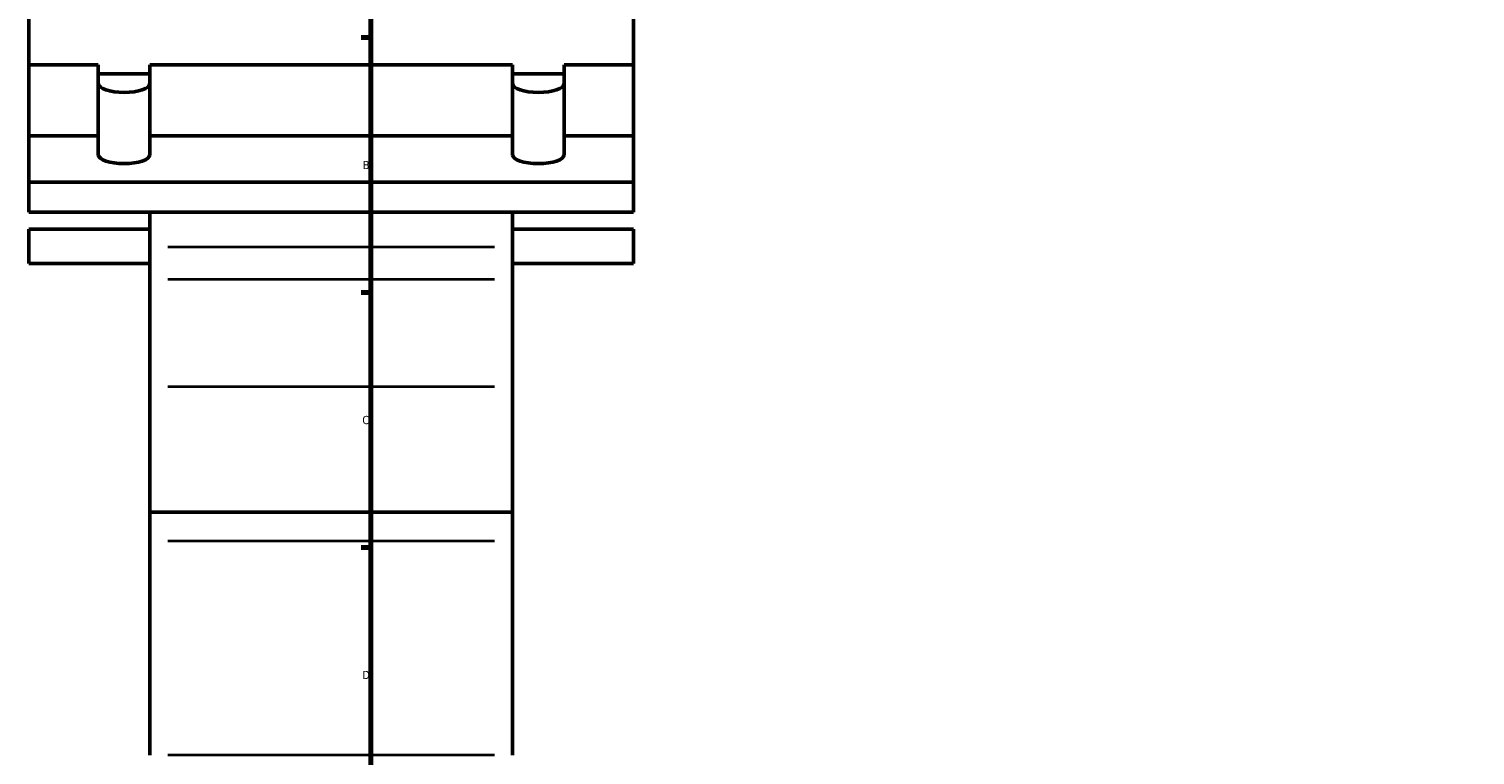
# Model space of a CAD drawing. Header units: millimetres. Extents: x -147 to 1375, y -131 to 1606.
# Tile 2 of 8: x -80 to 341, y 311 to 522. Entities that reach past the tile are written whole.
import ezdxf

# ---------------------------------------------------------------- set-up
doc = ezdxf.new("R2010")
doc.units = ezdxf.units.MM
for name, color, linetype, lineweight in [('Border (ANSI)', 7, 'Continuous', 70), ('Visible (ANSI)', 7, 'Continuous', 50), ('Visible Narrow (ANSI)', 7, 'Continuous', 35)]:
    doc.layers.add(name, color=color, linetype=linetype, lineweight=lineweight)
doc.styles.add('Note Text (ANSI)', font='tahoma.ttf')

# ---------------------------------------------------------------- blocks, each defined once
blk = doc.blocks.new('Borders Default Border')
at = {"layer": 'Border (ANSI)'}
for p, q in [((20, 519.75), (17.2, 519.75)), ((20, 445.5), (17.2, 445.5)), ((20, 371.25), (17.2, 371.25))]:
    blk.add_line(p, q, dxfattribs=at)
at = {"layer": 'Border (ANSI)', "flags": 128}
blk.add_lwpolyline([(20, 20), (20, 574), (821, 574), (821, 20), (20, 20)], dxfattribs=at)
at = {"layer": 'Border (ANSI)', "color": 5, "true_color": 0x0000ff, "char_height": 2.4, "attachment_point": 7, "style": 'Note Text (ANSI)'}
for s, insert in [('B', (17.67, 481.43)), ('C', (17.51, 407.13)), ('D', (17.52, 332.93))]:
    blk.add_mtext(s, dxfattribs=dict(at, insert=insert))

msp = doc.modelspace()

# ---------------------------------------------------------------- linework, layer by layer
at = {"layer": 'Visible (ANSI)'}
for p, q in [((-79.54, 511.85), (-79.54, 525.73)), ((96.46, 511.85), (96.46, 525.73)), ((-79.54, 491.13), (-79.54, 511.85)), ((-79.54, 511.85), (-59.34, 511.85)), ((-59.34, 491.13), (-59.34, 511.85)), ((-44.34, 511.85), (61.26, 511.85)), ((-44.34, 511.85), (-44.34, 491.13)), ((61.26, 491.13), (61.26, 511.85)), ((76.26, 511.85), (96.46, 511.85)), ((76.26, 511.85), (76.26, 491.13)), ((96.46, 491.13), (96.46, 511.85)), ((-59.34, 509.15), (-44.34, 509.15)), ((61.26, 509.15), (76.26, 509.15)), ((-79.54, 477.66), (-79.54, 491.13)), ((-79.54, 491.13), (-59.34, 491.13)), ((-59.34, 485.61), (-59.34, 491.13)), ((-44.34, 491.13), (61.26, 491.13)), ((-44.34, 491.13), (-44.34, 485.61)), ((61.26, 485.61), (61.26, 491.13)), ((76.26, 491.13), (96.46, 491.13)), ((76.26, 491.13), (76.26, 485.61)), ((96.46, 491.13), (96.46, 477.66)), ((96.46, 477.66), (-79.54, 477.66)), ((-79.54, 477.66), (-79.54, 468.91)), ((96.46, 468.91), (96.46, 477.66)), ((-79.54, 468.91), (96.46, 468.91)), ((-44.34, 468.91), (-44.34, 458.71)), ((61.26, 458.71), (61.26, 468.91)), ((-79.54, 463.93), (-79.54, 453.93)), ((-79.54, 463.93), (-44.34, 463.93)), ((61.26, 463.93), (96.46, 463.93)), ((96.46, 453.93), (96.46, 463.93)), ((-44.34, 458.71), (-44.34, 449.41)), ((61.26, 449.41), (61.26, 458.71)), ((-79.54, 453.93), (-44.34, 453.93)), ((61.26, 453.93), (96.46, 453.93)), ((-44.34, 418.05), (-44.34, 449.41)), ((61.26, 449.41), (61.26, 418.05)), ((-44.34, 381.54), (-44.34, 418.05)), ((61.26, 418.05), (61.26, 381.54)), ((-44.34, 381.54), (-44.34, 373.06)), ((-44.34, 381.54), (61.26, 381.54)), ((61.26, 373.06), (61.26, 381.54)), ((-44.34, 310.8), (-44.34, 373.06)), ((61.26, 373.06), (61.26, 310.8))]:
    msp.add_line(p, q, dxfattribs=at)
for centre in [(-51.84, 506.33), (68.76, 506.33), (-51.84, 485.61), (68.76, 485.61)]:
    msp.add_ellipse(centre, major_axis=(7.5, 0), ratio=0.34202, start_param=3.141593, end_param=6.283185, dxfattribs=at)
at = {"layer": 'Visible Narrow (ANSI)'}
for p, q in [((55.98, 458.71), (-39.06, 458.71)), ((-39.06, 449.41), (55.98, 449.41)), ((55.98, 418.05), (-39.06, 418.05)), ((55.98, 373.06), (-39.06, 373.06)), ((55.98, 310.8), (-39.06, 310.8))]:
    msp.add_line(p, q, dxfattribs=at)

# ---------------------------------------------------------------- block references
msp.add_blockref('Borders Default Border', (0, 0))

doc.saveas('drawing.dxf')
